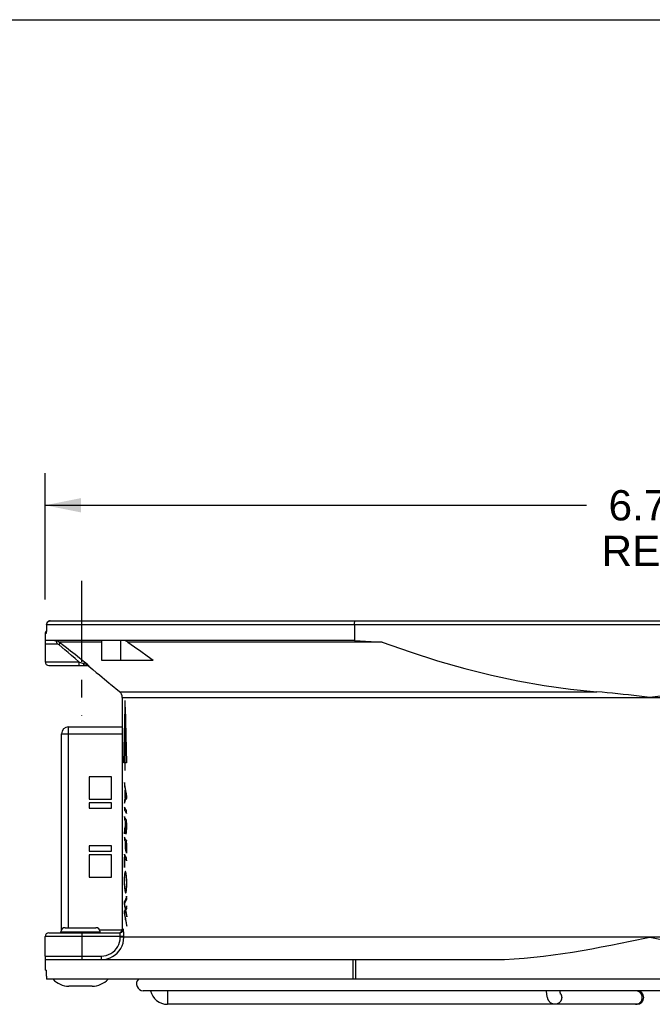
# Model space of a CAD drawing. Header units: inches. Extents: x 0 to 22, y 0 to 17.
# Tile 5 of 7: x 7 to 10.5, y 11.5 to 17. Entities that reach past the tile are written whole.
import ezdxf

# ---------------------------------------------------------------- set-up
doc = ezdxf.new("R2010")
doc.units = ezdxf.units.IN
doc.header["$LTSCALE"] = 1.21
doc.header["$MEASUREMENT"] = 0
doc.linetypes.add('CENTER', pattern=[0.6, 0.375, -0.075, 0.075, -0.075])
doc.layers.get('0').update_dxf_attribs({"linetype": 'CONTINUOUS'})
doc.layers.add('DEFAULT_1', color=7, linetype='CENTER')
doc.layers.add('DIMENSIONS', color=7, linetype='CONTINUOUS')
doc.styles.get("Standard").update_dxf_attribs({"font": 'arial.ttf'})
doc.dimstyles.new('DIMSTYLE_1', dxfattribs={"dimtxt": 0.17, "dimasz": 0.2, "dimexe": 0.09, "dimexo": 0.07, "dimgap": 0.0425, "dimtad": 0, "dimtih": 1, "dimtoh": 1, "dimzin": 4, "dimdsep": 46, "dimtxsty": 'Standard', "dimblk": '_FILLED', "dimblk1": '_FILLED', "dimblk2": '_FILLED', "dimcen": 0.09, "dimazin": 1, "dimtfac": 1, "dimtdec": 3, "dimtofl": 0, "dimtmove": 0, "dimatfit": 3, "dimldrblk": '_FILLED', "dimfxl": 0, "dimtolj": 1, "dimtzin": 4, "dimarcsym": 0})

# ---------------------------------------------------------------- blocks, each defined once
blk = doc.blocks.new('_FILLED')
at = {"color": 0, "linetype": 'ByBlock'}
blk.add_solid([(0, 0), (-1, 0.2), (-1, -0.2)], dxfattribs=at)
blk = doc.blocks.new('*D1')
at = {"layer": 'DIMENSIONS', "color": 2, "linetype": 'Continuous'}
for p, q in [((7.1224, 13.7472), (7.1224, 14.4559)), ((13.9034, 13.7472), (13.9034, 14.4559)), ((7.1224, 14.2759), (10.1581, 14.2759)), ((13.9034, 14.2759), (10.8678, 14.2759))]:
    blk.add_line(p, q, dxfattribs=at)
at = {"layer": 'DIMENSIONS', "color": 2, "linetype": 'Continuous', "xscale": 0.2, "yscale": 0.2, "zscale": 0.2, "rotation": 180}
blk.add_blockref('_FILLED', (7.1224, 14.2759), dxfattribs=at)
at = {"layer": 'DIMENSIONS', "color": 2, "linetype": 'Continuous', "xscale": 0.2, "yscale": 0.2, "zscale": 0.2}
blk.add_blockref('_FILLED', (13.9034, 14.2759), dxfattribs=at)
at = {"layer": 'DIMENSIONS', "color": 2, "linetype": 'Continuous', "insert": (10.5129, 14.3609), "char_height": 0.17, "width": 0.539703, "attachment_point": 2, "line_spacing_factor": 0.9}
blk.add_mtext('6.78\\PREF.', dxfattribs=at)

msp = doc.modelspace()

# ---------------------------------------------------------------- linework, layer by layer
at = {"color": 7, "linetype": 'Continuous'}
for p, q in [((0, 17), (22, 17)), ((7.1299, 13.6026), (7.1298, 13.6027)), ((7.1298, 13.6009), (7.1298, 13.5962)), ((7.1302, 13.6072), (7.1309, 13.6124)), ((7.1302, 13.6072), (12.2144, 13.6072)), ((7.145, 13.6266), (7.1502, 13.6272)), ((7.1502, 13.6272), (13.8757, 13.6272)), ((8.8567, 13.6072), (8.8567, 13.5172)), ((7.1224, 13.5562), (7.1224, 13.5172)), ((7.1269, 13.5562), (7.1224, 13.5562)), ((7.1224, 13.4972), (7.1224, 13.3972)), ((7.188, 13.4972), (7.1224, 13.4972)), ((8.8567, 13.5172), (7.1238, 13.5172)), ((7.2199, 13.4929), (7.2002, 13.5083)), ((7.4384, 13.5083), (7.2002, 13.5083)), ((7.4384, 13.5172), (7.4384, 13.4072)), ((7.5442, 13.5172), (7.5442, 13.4072)), ((9.0118, 13.5083), (7.5865, 13.5083)), ((8.8567, 13.5172), (9.0118, 13.5083)), ((7.1224, 13.3972), (7.3105, 13.3972)), ((7.1424, 13.3772), (7.3564, 13.3772)), ((7.3105, 13.3972), (7.3152, 13.3957)), ((7.3152, 13.3957), (7.3362, 13.3889)), ((7.342, 13.396), (7.3155, 13.4174)), ((7.342, 13.396), (7.3362, 13.3889)), ((7.3362, 13.3889), (7.3369, 13.3856)), ((7.3362, 13.3889), (7.3592, 13.3819)), ((7.3597, 13.3817), (7.342, 13.396)), ((7.3545, 13.3772), (7.3568, 13.3771)), ((7.3592, 13.3819), (7.3595, 13.3818)), ((7.3595, 13.3818), (7.3597, 13.3817)), ((7.3633, 13.3752), (7.3653, 13.3741)), ((7.3637, 13.3783), (7.3649, 13.3772)), ((7.3653, 13.3741), (7.3671, 13.3728)), ((7.3671, 13.3728), (7.3672, 13.3727)), ((7.3671, 13.3728), (7.389, 13.3547)), ((7.369, 13.3728), (7.3671, 13.3728)), ((7.4384, 13.4072), (7.7286, 13.4072)), ((7.389, 13.3547), (7.4086, 13.3384)), ((7.4652, 13.2906), (7.4805, 13.2776)), ((7.4805, 13.2776), (7.4889, 13.2704)), ((7.5396, 13.2293), (7.4879, 13.2712)), ((7.5396, 13.2293), (10.2159, 13.2293)), ((7.5544, 13.1982), (7.5544, 11.8972)), ((7.5544, 13.1982), (13.4714, 13.1982)), ((7.2135, 11.8942), (7.2135, 12.9932)), ((7.2135, 12.9932), (7.5544, 12.9932)), ((7.2535, 11.9062), (7.2535, 13.0332)), ((7.2535, 13.0332), (7.5544, 13.0332)), ((7.3695, 12.7522), (7.3695, 12.6272)), ((7.4945, 12.7522), (7.3695, 12.7522)), ((7.4945, 12.6272), (7.4945, 12.7522)), ((7.3695, 12.6272), (7.4945, 12.6272)), ((7.3695, 12.6072), (7.3695, 12.5772)), ((7.4945, 12.6072), (7.3695, 12.6072)), ((7.4945, 12.5772), (7.4945, 12.6072)), ((7.3695, 12.5772), (7.4945, 12.5772)), ((7.3695, 12.3647), (7.3695, 12.3347)), ((7.4945, 12.3647), (7.3695, 12.3647)), ((7.3695, 12.3347), (7.4945, 12.3347)), ((7.4945, 12.3347), (7.4945, 12.3647)), ((7.3695, 12.3147), (7.3695, 12.1897)), ((7.4945, 12.3147), (7.3695, 12.3147)), ((7.4945, 12.1897), (7.4945, 12.3147)), ((7.3695, 12.1897), (7.4945, 12.1897)), ((7.1424, 11.8772), (7.5403, 11.8772)), ((7.2104, 11.8772), (7.2104, 11.8827)), ((7.2104, 11.8827), (7.4304, 11.8827)), ((7.2339, 11.9062), (7.4069, 11.9062)), ((7.3294, 11.7272), (7.3294, 11.8772)), ((7.5544, 11.8922), (7.4284, 11.8922)), ((7.4304, 11.8772), (7.4304, 11.8827)), ((7.5603, 11.8972), (7.5544, 11.8972)), ((7.1224, 11.7472), (7.1224, 11.8572)), ((7.5631, 11.8572), (7.1224, 11.8572)), ((7.5431, 11.8522), (7.5431, 11.8572)), ((11.3472, 11.8522), (7.5431, 11.8522)), ((7.5631, 11.8522), (7.5631, 11.8572)), ((10.4027, 11.83), (10.5129, 11.8522)), ((10.5129, 11.8522), (10.6238, 11.8299)), ((7.1224, 11.7472), (7.4378, 11.7472)), ((7.1224, 11.7272), (7.1224, 11.6682)), ((7.1238, 11.7272), (9.6437, 11.7272)), ((7.4378, 11.7272), (7.4378, 11.7472)), ((8.8495, 11.6172), (8.8495, 11.7272)), ((8.8649, 11.6172), (8.8649, 11.7272)), ((7.1272, 11.6682), (7.1224, 11.6682)), ((12.2143, 11.6172), (7.1302, 11.6172)), ((7.386, 11.5782), (7.2549, 11.5782)), ((13.3484, 11.5522), (7.6724, 11.5522)), ((7.8082, 11.5522), (7.8082, 11.4762)), ((10.4412, 11.4762), (7.8082, 11.4762))]:
    msp.add_line(p, q, dxfattribs=at)
at = {"color": 40, "linetype": 'Continuous'}
for p, q in [((7.5705, 12.7872), (7.5705, 13.181)), ((7.5629, 12.831), (7.5705, 13.1435)), ((7.5705, 13.1435), (7.5782, 12.831)), ((7.5782, 12.831), (7.5629, 12.831)), ((7.5662, 12.7205), (7.5662, 12.7015)), ((7.5681, 12.7099), (7.5662, 12.7205)), ((7.5768, 12.6635), (7.5681, 12.7099)), ((7.5662, 12.7015), (7.5671, 12.6982)), ((7.5671, 12.6982), (7.5673, 12.6971)), ((7.5681, 12.6937), (7.5684, 12.6924)), ((7.5684, 12.6924), (7.5706, 12.6817)), ((7.5706, 12.6817), (7.5706, 12.6314)), ((7.5716, 12.6329), (7.5716, 12.6769)), ((7.5716, 12.6769), (7.5727, 12.6707)), ((7.5727, 12.6707), (7.5735, 12.6668)), ((7.5735, 12.6668), (7.5744, 12.6621)), ((7.5744, 12.6621), (7.578, 12.644)), ((7.5787, 12.6563), (7.5781, 12.6581)), ((7.5793, 12.6313), (7.5787, 12.6563)), ((7.5686, 12.6271), (7.5662, 12.6224)), ((7.5662, 12.6224), (7.5662, 12.6055)), ((7.5662, 12.6055), (7.5682, 12.6111)), ((7.5682, 12.6111), (7.5705, 12.6166)), ((7.5706, 12.6314), (7.5686, 12.6271)), ((7.5739, 12.637), (7.5716, 12.6329)), ((7.5764, 12.6412), (7.5739, 12.637)), ((7.578, 12.644), (7.5764, 12.6412)), ((7.5786, 12.631), (7.5793, 12.6313)), ((7.5662, 12.5828), (7.5662, 12.566)), ((7.5686, 12.5782), (7.5662, 12.5828)), ((7.5662, 12.566), (7.5681, 12.564)), ((7.5681, 12.564), (7.5705, 12.5605)), ((7.5723, 12.5722), (7.5686, 12.5782)), ((7.5705, 12.5605), (7.5765, 12.5513)), ((7.5761, 12.5663), (7.5723, 12.5722)), ((7.5765, 12.5513), (7.5783, 12.5481)), ((7.579, 12.5647), (7.5776, 12.5649)), ((7.5783, 12.5481), (7.579, 12.5466)), ((7.579, 12.5466), (7.579, 12.5647)), ((7.5662, 12.5294), (7.5662, 12.5118)), ((7.5668, 12.5277), (7.5662, 12.5294)), ((7.5662, 12.5118), (7.568, 12.5101)), ((7.568, 12.5101), (7.5702, 12.5071)), ((7.5704, 12.5213), (7.5683, 12.5248)), ((7.5702, 12.5071), (7.5721, 12.5044)), ((7.5767, 12.5121), (7.5704, 12.5213)), ((7.5721, 12.5044), (7.572, 12.4912)), ((7.572, 12.4912), (7.5721, 12.4833)), ((7.5731, 12.4926), (7.5731, 12.5028)), ((7.5731, 12.5028), (7.5758, 12.4986)), ((7.5731, 12.4877), (7.5731, 12.4926)), ((7.5731, 12.4829), (7.5731, 12.4877)), ((7.5758, 12.4986), (7.5779, 12.4949)), ((7.5779, 12.4949), (7.578, 12.4793)), ((7.579, 12.5108), (7.578, 12.511)), ((7.579, 12.4757), (7.579, 12.5108)), ((7.5662, 12.4526), (7.5662, 12.4329)), ((7.5662, 12.4329), (7.5669, 12.4383)), ((7.5669, 12.4383), (7.5671, 12.44)), ((7.5671, 12.44), (7.5674, 12.4423)), ((7.5674, 12.4423), (7.5678, 12.4445)), ((7.5678, 12.4445), (7.5681, 12.4467)), ((7.5681, 12.4467), (7.5684, 12.4488)), ((7.569, 12.4519), (7.5705, 12.4601)), ((7.5699, 12.4735), (7.5694, 12.4708)), ((7.5704, 12.4759), (7.5699, 12.4735)), ((7.5721, 12.4833), (7.5704, 12.4759)), ((7.5705, 12.4601), (7.5723, 12.4689)), ((7.5723, 12.4689), (7.5724, 12.4635)), ((7.5724, 12.4635), (7.5725, 12.4606)), ((7.5725, 12.4606), (7.5726, 12.4577)), ((7.5726, 12.4577), (7.5727, 12.4559)), ((7.5727, 12.4559), (7.5728, 12.4542)), ((7.5728, 12.4542), (7.5729, 12.4525)), ((7.5729, 12.4525), (7.573, 12.4508)), ((7.573, 12.4508), (7.5731, 12.4492)), ((7.5731, 12.48), (7.5731, 12.4829)), ((7.5732, 12.4772), (7.5731, 12.48)), ((7.5731, 12.4492), (7.5732, 12.4476)), ((7.5732, 12.4745), (7.5732, 12.4772)), ((7.5733, 12.4719), (7.5732, 12.4745)), ((7.5732, 12.4476), (7.5733, 12.4461)), ((7.5733, 12.4695), (7.5733, 12.4719)), ((7.5734, 12.4672), (7.5733, 12.4695)), ((7.5733, 12.4461), (7.5734, 12.4447)), ((7.5735, 12.4651), (7.5734, 12.4672)), ((7.5734, 12.4447), (7.5736, 12.4432)), ((7.5736, 12.463), (7.5735, 12.4651)), ((7.5737, 12.4611), (7.5736, 12.463)), ((7.5736, 12.4432), (7.5737, 12.4419)), ((7.5737, 12.4419), (7.5738, 12.4408)), ((7.5774, 12.4564), (7.5773, 12.4553)), ((7.5775, 12.4575), (7.5774, 12.4564)), ((7.5776, 12.4596), (7.5775, 12.4585)), ((7.5775, 12.4585), (7.5775, 12.4575)), ((7.5777, 12.462), (7.5776, 12.4607)), ((7.5776, 12.4607), (7.5776, 12.4596)), ((7.5778, 12.4647), (7.5777, 12.4633)), ((7.5777, 12.4633), (7.5777, 12.462)), ((7.5779, 12.4694), (7.5778, 12.4669)), ((7.5778, 12.4669), (7.5778, 12.4647)), ((7.578, 12.4793), (7.5779, 12.475)), ((7.5779, 12.475), (7.5779, 12.4721)), ((7.5779, 12.4721), (7.5779, 12.4694)), ((7.5779, 12.4413), (7.578, 12.4422)), ((7.578, 12.4422), (7.5781, 12.4431)), ((7.5781, 12.4431), (7.5782, 12.4441)), ((7.5782, 12.4441), (7.5783, 12.4451)), ((7.5783, 12.4461), (7.5784, 12.4472)), ((7.5783, 12.4451), (7.5783, 12.4461)), ((7.5784, 12.4472), (7.5785, 12.4485)), ((7.5785, 12.4498), (7.5786, 12.4512)), ((7.5785, 12.4485), (7.5785, 12.4498)), ((7.5786, 12.4512), (7.5787, 12.4526)), ((7.5787, 12.454), (7.5788, 12.4555)), ((7.5787, 12.4526), (7.5787, 12.454)), ((7.5788, 12.4578), (7.5789, 12.4602)), ((7.5788, 12.4555), (7.5788, 12.4578)), ((7.5789, 12.4626), (7.579, 12.4651)), ((7.5789, 12.4602), (7.5789, 12.4626)), ((7.579, 12.4651), (7.579, 12.4757)), ((7.5662, 12.4137), (7.5662, 12.3963)), ((7.5682, 12.4095), (7.5662, 12.4137)), ((7.5662, 12.3963), (7.5684, 12.3942)), ((7.5688, 12.4082), (7.5682, 12.4095)), ((7.571, 12.4048), (7.5688, 12.4082)), ((7.5724, 12.3885), (7.5724, 12.3583)), ((7.5734, 12.3661), (7.5734, 12.3867)), ((7.5734, 12.3867), (7.5764, 12.3825)), ((7.5764, 12.3825), (7.578, 12.38)), ((7.579, 12.3963), (7.5779, 12.3961)), ((7.578, 12.38), (7.578, 12.3539)), ((7.579, 12.325), (7.579, 12.3963)), ((7.5662, 12.3192), (7.5662, 12.2461)), ((7.5672, 12.3167), (7.5662, 12.3192)), ((7.5724, 12.3583), (7.5723, 12.3466)), ((7.5723, 12.3466), (7.5723, 12.3382)), ((7.5723, 12.3382), (7.5736, 12.3354)), ((7.5734, 12.3553), (7.5734, 12.3661)), ((7.5736, 12.3354), (7.5734, 12.3553)), ((7.578, 12.3425), (7.5778, 12.3251)), ((7.5778, 12.3251), (7.579, 12.325)), ((7.578, 12.3539), (7.578, 12.3425)), ((7.5672, 12.2735), (7.5672, 12.3017)), ((7.5672, 12.3017), (7.5709, 12.2957)), ((7.5672, 12.2622), (7.5672, 12.2735)), ((7.5752, 12.303), (7.5695, 12.3122)), ((7.5709, 12.2957), (7.5753, 12.2888)), ((7.5782, 12.3001), (7.5773, 12.3003)), ((7.5774, 12.2847), (7.579, 12.281)), ((7.579, 12.3006), (7.5782, 12.3001)), ((7.579, 12.281), (7.579, 12.3006)), ((7.5662, 12.2461), (7.5674, 12.2431)), ((7.5674, 12.2431), (7.5672, 12.2622)), ((7.566, 12.1765), (7.5659, 12.1739)), ((7.5659, 12.1739), (7.5659, 12.1711)), ((7.5659, 12.1711), (7.5659, 12.1679)), ((7.5659, 12.1679), (7.5659, 12.1645)), ((7.5659, 12.1645), (7.566, 12.1612)), ((7.5661, 12.1816), (7.566, 12.1791)), ((7.566, 12.1791), (7.566, 12.1765)), ((7.566, 12.1612), (7.566, 12.158)), ((7.566, 12.158), (7.5661, 12.1549)), ((7.5662, 12.1863), (7.5661, 12.184)), ((7.5661, 12.184), (7.5661, 12.1816)), ((7.5661, 12.1549), (7.5662, 12.1519)), ((7.5663, 12.1886), (7.5662, 12.1863)), ((7.5664, 12.1908), (7.5663, 12.1886)), ((7.5665, 12.193), (7.5664, 12.1908)), ((7.5666, 12.195), (7.5665, 12.193)), ((7.5667, 12.1971), (7.5666, 12.195)), ((7.5671, 12.1753), (7.5672, 12.1771)), ((7.5671, 12.1735), (7.5671, 12.1753)), ((7.5671, 12.1716), (7.5671, 12.1735)), ((7.5671, 12.1697), (7.5671, 12.1716)), ((7.5671, 12.1675), (7.5671, 12.1697)), ((7.5671, 12.1651), (7.5671, 12.1675)), ((7.5671, 12.1628), (7.5671, 12.1651)), ((7.5671, 12.1605), (7.5671, 12.1628)), ((7.5672, 12.1583), (7.5671, 12.1605)), ((7.5672, 12.1804), (7.5673, 12.1821)), ((7.5672, 12.1788), (7.5672, 12.1804)), ((7.5672, 12.1771), (7.5672, 12.1788)), ((7.5673, 12.1562), (7.5672, 12.1583)), ((7.5673, 12.1821), (7.5674, 12.1831)), ((7.5673, 12.154), (7.5673, 12.1562)), ((7.5674, 12.1526), (7.5673, 12.154)), ((7.5674, 12.1844), (7.5675, 12.1859)), ((7.5674, 12.1831), (7.5674, 12.1844)), ((7.5675, 12.1513), (7.5674, 12.1526)), ((7.5675, 12.1859), (7.5676, 12.1873)), ((7.5676, 12.1873), (7.5677, 12.1887)), ((7.5677, 12.1887), (7.5678, 12.1901)), ((7.5768, 12.1881), (7.5769, 12.1862)), ((7.5769, 12.1862), (7.5771, 12.1842)), ((7.5771, 12.1842), (7.5772, 12.1822)), ((7.5772, 12.1822), (7.5774, 12.1802)), ((7.5774, 12.1802), (7.5775, 12.1782)), ((7.5777, 12.1971), (7.5775, 12.1992)), ((7.5775, 12.1782), (7.5776, 12.1761)), ((7.5776, 12.1761), (7.5777, 12.1739)), ((7.5779, 12.1949), (7.5777, 12.1971)), ((7.5777, 12.1739), (7.5778, 12.1717)), ((7.5778, 12.1717), (7.5779, 12.1695)), ((7.578, 12.1926), (7.5779, 12.1949)), ((7.5779, 12.1695), (7.5779, 12.1673)), ((7.5779, 12.1673), (7.578, 12.1649)), ((7.5782, 12.1903), (7.578, 12.1926)), ((7.578, 12.1649), (7.578, 12.1626)), ((7.578, 12.1626), (7.5781, 12.1601)), ((7.5781, 12.1601), (7.5781, 12.1576)), ((7.5781, 12.1576), (7.5781, 12.1551)), ((7.5781, 12.1551), (7.5781, 12.1518)), ((7.5784, 12.1878), (7.5782, 12.1903)), ((7.5785, 12.1853), (7.5784, 12.1878)), ((7.5786, 12.1827), (7.5785, 12.1853)), ((7.5787, 12.18), (7.5786, 12.1827)), ((7.5789, 12.1769), (7.5787, 12.18)), ((7.579, 12.1737), (7.5789, 12.1769)), ((7.5791, 12.1705), (7.579, 12.1737)), ((7.5791, 12.1672), (7.5791, 12.1705)), ((7.5792, 12.1639), (7.5791, 12.1672)), ((7.5792, 12.1605), (7.5792, 12.1639)), ((7.5792, 12.157), (7.5792, 12.1605)), ((7.5793, 12.1534), (7.5792, 12.157)), ((7.5792, 12.1494), (7.5793, 12.1534)), ((7.5662, 12.1519), (7.5663, 12.1489)), ((7.5663, 12.1489), (7.5664, 12.146)), ((7.5664, 12.146), (7.5665, 12.1431)), ((7.5665, 12.1431), (7.5666, 12.1403)), ((7.5666, 12.1403), (7.5668, 12.1376)), ((7.5668, 12.1376), (7.567, 12.1349)), ((7.567, 12.1349), (7.5672, 12.1322)), ((7.5672, 12.1322), (7.5674, 12.1296)), ((7.5675, 12.1499), (7.5675, 12.1513)), ((7.5676, 12.1484), (7.5675, 12.1499)), ((7.5677, 12.1469), (7.5676, 12.1484)), ((7.5678, 12.1454), (7.5677, 12.1469)), ((7.5679, 12.1439), (7.5678, 12.1454)), ((7.568, 12.1424), (7.5679, 12.1439)), ((7.5681, 12.141), (7.568, 12.1424)), ((7.5682, 12.1396), (7.5681, 12.141)), ((7.5684, 12.1383), (7.5682, 12.1396)), ((7.5685, 12.1369), (7.5684, 12.1383)), ((7.5686, 12.1357), (7.5685, 12.1369)), ((7.5688, 12.1344), (7.5686, 12.1357)), ((7.5688, 12.1337), (7.5688, 12.1344)), ((7.569, 12.1322), (7.5688, 12.1337)), ((7.5776, 12.1342), (7.5775, 12.1327)), ((7.5775, 12.1327), (7.5775, 12.1312)), ((7.5777, 12.1358), (7.5776, 12.1342)), ((7.5778, 12.1374), (7.5777, 12.1358)), ((7.5779, 12.1391), (7.5778, 12.1374)), ((7.578, 12.1426), (7.5779, 12.1408)), ((7.5779, 12.1408), (7.5779, 12.1391)), ((7.5781, 12.1486), (7.578, 12.1465)), ((7.578, 12.1465), (7.578, 12.1445)), ((7.578, 12.1445), (7.578, 12.1426)), ((7.5781, 12.1518), (7.5781, 12.1486)), ((7.5784, 12.1224), (7.5785, 12.1245)), ((7.5785, 12.1245), (7.5786, 12.1255)), ((7.5786, 12.1255), (7.5787, 12.1276)), ((7.5787, 12.1276), (7.5788, 12.1298)), ((7.5788, 12.1298), (7.5789, 12.1321)), ((7.5789, 12.1321), (7.579, 12.1345)), ((7.579, 12.1345), (7.5791, 12.137)), ((7.5791, 12.1395), (7.5792, 12.1422)), ((7.5791, 12.137), (7.5791, 12.1395)), ((7.5792, 12.145), (7.5792, 12.1494)), ((7.5792, 12.1422), (7.5792, 12.145)), ((7.5659, 12.0533), (7.5662, 12.0319)), ((7.5671, 12.0413), (7.5699, 12.0471)), ((7.5687, 12.0572), (7.5679, 12.0557)), ((7.5722, 12.065), (7.5687, 12.0572)), ((7.5699, 12.0471), (7.5764, 12.0602)), ((7.5762, 12.0744), (7.5722, 12.065)), ((7.5774, 12.0778), (7.5762, 12.0744)), ((7.5764, 12.0602), (7.5793, 12.0664)), ((7.579, 12.0831), (7.5774, 12.0778)), ((7.5793, 12.0664), (7.579, 12.0831)), ((7.5673, 12.0015), (7.5659, 11.9994)), ((7.5659, 11.9994), (7.5662, 11.9781)), ((7.5662, 12.0319), (7.5676, 12.0255)), ((7.5695, 12.0291), (7.5671, 12.0413)), ((7.5671, 11.9884), (7.5697, 11.9934)), ((7.5737, 11.9565), (7.5671, 11.9884)), ((7.5692, 12.0049), (7.5673, 12.0015)), ((7.5676, 12.0255), (7.5679, 12.0244)), ((7.5679, 12.0244), (7.5684, 12.0218)), ((7.5684, 12.0218), (7.5691, 12.0187)), ((7.5691, 12.0187), (7.5702, 12.013)), ((7.571, 12.0085), (7.5692, 12.0049)), ((7.573, 12.0123), (7.5695, 12.0291)), ((7.5697, 11.9934), (7.5729, 11.9994)), ((7.5702, 12.013), (7.571, 12.0085)), ((7.5729, 11.9994), (7.5757, 11.9853)), ((7.575, 12.017), (7.573, 12.0123)), ((7.5744, 12.0039), (7.5763, 12.0079)), ((7.576, 11.9963), (7.5755, 11.9985)), ((7.5764, 11.9945), (7.576, 11.9963)), ((7.5763, 12.0079), (7.5793, 12.0137)), ((7.5779, 11.9886), (7.5775, 11.9903)), ((7.5784, 11.9868), (7.5779, 11.9886)), ((7.579, 12.0289), (7.5781, 12.0256)), ((7.579, 11.9849), (7.5784, 11.9868)), ((7.5793, 12.0137), (7.579, 12.0289)), ((7.5662, 11.9781), (7.5702, 11.9602)), ((7.5702, 11.9602), (7.5716, 11.9537)), ((7.5716, 11.9537), (7.5729, 11.9475)), ((7.5729, 11.9475), (7.5742, 11.9412)), ((7.5754, 11.9487), (7.5737, 11.9565)), ((7.5742, 11.9412), (7.5755, 11.9349)), ((7.5763, 11.9447), (7.5754, 11.9487)), ((7.5755, 11.9349), (7.5766, 11.9287)), ((7.5757, 11.9853), (7.5793, 11.9671)), ((7.579, 11.9333), (7.577, 11.9416)), ((7.5793, 11.9671), (7.579, 11.9849)), ((7.5793, 11.9146), (7.579, 11.9333)), ((7.5766, 11.9287), (7.5793, 11.9146))]:
    msp.add_line(p, q, dxfattribs=at)
at = {"color": 7, "linetype": 'Continuous'}
for points in [[(7.1298, 13.5962), (7.1297, 13.5918), (7.1296, 13.5875), (7.1295, 13.5836), (7.1293, 13.5799)], [(7.1298, 13.5952), (7.1297, 13.5881), (7.1294, 13.5814)], [(7.1502, 13.6272), (7.1482, 13.6271), (7.1455, 13.6267), (7.143, 13.6259), (7.1407, 13.6249), (7.1386, 13.6235), (7.1367, 13.622), (7.135, 13.6203), (7.1336, 13.6185), (7.1325, 13.6167), (7.1316, 13.6148), (7.1309, 13.6128), (7.1305, 13.611), (7.1302, 13.6092), (7.13, 13.6074), (7.1299, 13.6056), (7.1298, 13.6034), (7.1298, 13.6009)], [(7.1302, 13.6072), (7.1302, 13.6072), (7.1302, 13.6072), (7.1301, 13.6071), (7.1301, 13.607), (7.1301, 13.6068), (7.13, 13.6066), (7.13, 13.6063), (7.13, 13.606), (7.13, 13.6056), (7.1299, 13.6051), (7.1299, 13.6046), (7.1299, 13.604), (7.1299, 13.6033), (7.1298, 13.5952)], [(7.1309, 13.6124), (7.1329, 13.6172), (7.1361, 13.6214)], [(7.1361, 13.6214), (7.1402, 13.6246), (7.145, 13.6266)], [(8.8567, 13.6072), (8.8569, 13.6125), (8.8574, 13.6174), (8.8583, 13.6215), (8.8593, 13.6246), (8.8606, 13.6266), (8.8619, 13.6272)], [(7.1294, 13.5814), (7.1292, 13.5752), (7.1289, 13.5697), (7.1285, 13.565), (7.1281, 13.5613), (7.1277, 13.5585), (7.1273, 13.5568), (7.1269, 13.5562)], [(7.1269, 13.5562), (7.1276, 13.5614), (7.1281, 13.5626)], [(7.1293, 13.5799), (7.1292, 13.5765), (7.129, 13.5735), (7.1289, 13.5707), (7.1287, 13.5684), (7.1285, 13.5663), (7.1283, 13.5646), (7.1282, 13.5633), (7.1281, 13.5624), (7.128, 13.5621)], [(7.1238, 13.5172), (7.1235, 13.5168), (7.1233, 13.5157), (7.123, 13.5139), (7.1228, 13.5115), (7.1227, 13.5085), (7.1226, 13.5051), (7.1225, 13.5013), (7.1224, 13.4972)], [(7.2002, 13.5083), (7.1958, 13.5113), (7.1913, 13.5137), (7.1869, 13.5153), (7.1826, 13.5164), (7.1784, 13.5171), (7.1744, 13.5172)], [(7.1744, 13.5172), (7.1779, 13.5166), (7.1812, 13.5146), (7.184, 13.5114), (7.1862, 13.5072), (7.1876, 13.5024), (7.188, 13.4972)], [(7.2001, 13.4928), (7.198, 13.4943), (7.196, 13.4955), (7.1939, 13.4963), (7.1919, 13.4968), (7.1899, 13.4972), (7.188, 13.4972)], [(7.2002, 13.5083), (7.2014, 13.5067), (7.2022, 13.5046), (7.2025, 13.502), (7.2022, 13.4991), (7.2014, 13.496), (7.2001, 13.4928)], [(7.3105, 13.3972), (7.2899, 13.4154), (7.2699, 13.4327), (7.2507, 13.4494), (7.2325, 13.4651), (7.2001, 13.4928)], [(7.3155, 13.4174), (7.2899, 13.4378), (7.265, 13.4575), (7.2415, 13.4761), (7.2199, 13.4929)], [(7.5865, 13.5083), (7.58, 13.5121), (7.5732, 13.5149), (7.5658, 13.5166), (7.5579, 13.5172)], [(7.5865, 13.5083), (7.6225, 13.4826), (7.6581, 13.4572), (7.6935, 13.4321), (7.7286, 13.4072)], [(9.0118, 13.5083), (9.1689, 13.4531), (9.3234, 13.4038), (9.4753, 13.3605), (9.6252, 13.3229), (9.7739, 13.2909), (9.9217, 13.2646), (10.0691, 13.2441), (10.2159, 13.2293)], [(7.3105, 13.3972), (7.3105, 13.3921), (7.3107, 13.3872), (7.311, 13.3831), (7.3114, 13.3799), (7.3118, 13.3779), (7.3123, 13.3772)], [(7.3369, 13.3856), (7.3379, 13.3827), (7.339, 13.3804), (7.3402, 13.3787), (7.3416, 13.3776), (7.343, 13.3772)], [(7.3601, 13.3795), (7.36, 13.379), (7.3598, 13.3786), (7.3595, 13.3782), (7.3592, 13.3779), (7.3587, 13.3776), (7.3581, 13.3774), (7.3573, 13.3773), (7.3564, 13.3772)], [(7.3564, 13.3772), (7.3586, 13.3771), (7.3609, 13.3767), (7.3631, 13.3761), (7.3651, 13.3752), (7.3671, 13.3741), (7.369, 13.3728)], [(7.3568, 13.3771), (7.359, 13.3767), (7.3612, 13.3761), (7.3633, 13.3752)], [(7.3597, 13.3817), (7.36, 13.3811), (7.36, 13.3806), (7.36, 13.3801), (7.3601, 13.3795)], [(7.3597, 13.3817), (7.3611, 13.3806), (7.3624, 13.3794), (7.3637, 13.3783)], [(7.3649, 13.3772), (7.3659, 13.3763), (7.3668, 13.3754)], [(7.3668, 13.3754), (7.3676, 13.3747), (7.3682, 13.374), (7.3687, 13.3735), (7.369, 13.3731), (7.3691, 13.3729), (7.369, 13.3728)], [(7.4086, 13.3384), (7.4261, 13.3237), (7.4413, 13.3109), (7.4543, 13.2999), (7.4652, 13.2906)], [(10.4528, 13.2048), (10.3933, 13.2117), (10.3636, 13.215), (10.334, 13.2181), (10.3045, 13.2212), (10.2749, 13.224), (10.2454, 13.2267), (10.2159, 13.2293)], [(10.5129, 13.1982), (10.4828, 13.2014), (10.4528, 13.2048)], [(10.5731, 13.2048), (10.5431, 13.2014), (10.5129, 13.1982)], [(7.5603, 11.8972), (7.5596, 11.8921), (7.5576, 11.8872), (7.5544, 11.8831), (7.5503, 11.8799), (7.5455, 11.8779), (7.5403, 11.8772)], [(7.5431, 11.8572), (7.5431, 11.8604), (7.543, 11.8634), (7.5428, 11.8663), (7.5425, 11.869), (7.5422, 11.8714), (7.5419, 11.8734), (7.5415, 11.8751), (7.5411, 11.8763), (7.5407, 11.877), (7.5403, 11.8772)], [(7.5631, 11.8572), (7.563, 11.8636), (7.5629, 11.8696), (7.5627, 11.8754), (7.5625, 11.8808), (7.5622, 11.8856), (7.5618, 11.8896), (7.5615, 11.8929), (7.5611, 11.8953), (7.5607, 11.8967), (7.5603, 11.8972)], [(7.4378, 11.7472), (7.4516, 11.7482), (7.465, 11.7508), (7.4781, 11.7552), (7.4905, 11.7613), (7.5019, 11.769), (7.5123, 11.778), (7.5214, 11.7884), (7.5291, 11.7998), (7.5351, 11.8122), (7.5395, 11.8252), (7.5422, 11.8385), (7.5431, 11.8522)], [(7.4391, 11.7273), (7.4542, 11.7283), (7.4702, 11.7315), (7.4858, 11.7368), (7.5005, 11.744), (7.5141, 11.7531), (7.5264, 11.7639), (7.5372, 11.7762), (7.5463, 11.7898), (7.5535, 11.8045), (7.5588, 11.8199), (7.562, 11.836), (7.5631, 11.8522)], [(9.6437, 11.7272), (9.6985, 11.7283), (9.7533, 11.7307), (9.8082, 11.7346), (9.863, 11.7398), (9.9176, 11.7459), (9.972, 11.753), (10.0261, 11.7608), (10.0801, 11.7694), (10.1337, 11.7784), (10.1873, 11.7879), (10.2408, 11.7979), (10.2945, 11.8083), (10.3484, 11.819), (10.4027, 11.83)], [(7.1224, 11.7472), (7.1225, 11.7431), (7.1226, 11.7394), (7.1227, 11.736), (7.1228, 11.733), (7.123, 11.7306), (7.1233, 11.7288), (7.1235, 11.7277), (7.1238, 11.7272)], [(7.1272, 11.6682), (7.1275, 11.6678), (7.1277, 11.6664), (7.128, 11.6641), (7.1282, 11.6609)], [(7.1282, 11.6609), (7.1284, 11.6571), (7.1285, 11.6528), (7.1286, 11.6481), (7.1286, 11.6432)], [(7.1286, 11.6427), (7.1286, 11.6375), (7.1287, 11.6327), (7.1289, 11.6283), (7.1291, 11.6246), (7.1293, 11.6214), (7.1296, 11.6191), (7.1299, 11.6177), (7.1302, 11.6172)], [(9.9816, 11.4762), (9.9793, 11.4763), (9.977, 11.4765), (9.9746, 11.4769), (9.9723, 11.4774), (9.97, 11.478), (9.9677, 11.4788), (9.9654, 11.4797), (9.9631, 11.4808), (9.961, 11.482), (9.9589, 11.4833), (9.9569, 11.4848), (9.9551, 11.4863), (9.9533, 11.488), (9.9516, 11.4897), (9.9501, 11.4914), (9.9488, 11.4932), (9.9476, 11.4949), (9.9465, 11.4966), (9.9455, 11.4983), (9.9445, 11.5), (9.9437, 11.5018), (9.9428, 11.5036), (9.942, 11.5056), (9.9412, 11.5077), (9.9405, 11.51), (9.9397, 11.5124), (9.939, 11.5151), (9.9383, 11.518), (9.9376, 11.5212), (9.937, 11.5246), (9.9364, 11.5282), (9.9358, 11.5318), (9.9354, 11.5354), (9.935, 11.5389), (9.9346, 11.5424), (9.9343, 11.5459), (9.934, 11.5495), (9.9339, 11.5522)], [(10.0129, 11.5331), (10.0128, 11.5332), (10.0128, 11.5334), (10.0127, 11.5337), (10.0126, 11.5341), (10.0124, 11.5347), (10.0123, 11.5353), (10.0121, 11.5362), (10.0119, 11.5372), (10.0117, 11.5383), (10.0115, 11.5396), (10.0113, 11.541), (10.0111, 11.5425), (10.0108, 11.5443), (10.0106, 11.5461), (10.0104, 11.5481), (10.0102, 11.5501), (10.0101, 11.5522)], [(10.4403, 11.5516), (10.4381, 11.552), (10.4359, 11.5522), (10.4336, 11.5522)], [(10.471, 11.5142), (10.471, 11.5165), (10.4707, 11.5188), (10.4704, 11.5211), (10.4699, 11.5233), (10.4693, 11.5255), (10.4686, 11.5277), (10.4677, 11.5298), (10.4667, 11.5319), (10.4656, 11.5339), (10.4644, 11.5358), (10.4631, 11.5377), (10.4616, 11.5394), (10.4601, 11.5411), (10.4584, 11.5427), (10.4567, 11.5442), (10.4549, 11.5455), (10.453, 11.5468), (10.451, 11.5479), (10.449, 11.5489), (10.4469, 11.5498), (10.4447, 11.5505), (10.4426, 11.5511), (10.4403, 11.5516)], [(10.0191, 11.5142), (10.019, 11.5121), (10.0188, 11.51), (10.0185, 11.5079), (10.0181, 11.5058), (10.0176, 11.5037), (10.017, 11.5017), (10.0162, 11.4997), (10.0154, 11.4978), (10.0144, 11.4959), (10.0133, 11.494), (10.0122, 11.4923), (10.0109, 11.4906), (10.0095, 11.4889), (10.0081, 11.4874), (10.0066, 11.4859), (10.005, 11.4845), (10.0033, 11.4833), (10.0016, 11.4821), (9.9997, 11.481), (9.9979, 11.48), (9.996, 11.4791), (9.994, 11.4784), (9.992, 11.4777), (9.99, 11.4772), (9.9879, 11.4768), (9.9858, 11.4765), (9.9837, 11.4763), (9.9816, 11.4762)], [(10.0121, 11.5363), (10.0122, 11.5362), (10.0133, 11.5345)], [(10.0133, 11.5345), (10.0144, 11.5326), (10.0154, 11.5307), (10.0162, 11.5288), (10.017, 11.5268), (10.0176, 11.5248), (10.0181, 11.5227), (10.0185, 11.5206), (10.0188, 11.5185), (10.019, 11.5164), (10.0191, 11.5142)], [(10.4336, 11.4762), (10.4359, 11.4763), (10.4381, 11.4765), (10.4403, 11.4769), (10.4426, 11.4773), (10.4447, 11.478), (10.4469, 11.4787), (10.449, 11.4796), (10.451, 11.4806), (10.453, 11.4817), (10.4549, 11.483), (10.4567, 11.4843), (10.4584, 11.4858), (10.4601, 11.4874), (10.4616, 11.489), (10.4631, 11.4908), (10.4644, 11.4927), (10.4656, 11.4946), (10.4667, 11.4966), (10.4677, 11.4986), (10.4686, 11.5008), (10.4693, 11.5029), (10.4699, 11.5051), (10.4704, 11.5074), (10.4707, 11.5097), (10.471, 11.5119), (10.471, 11.5142)]]:
    msp.add_lwpolyline(points, dxfattribs=at)
at = {"color": 40, "linetype": 'Continuous'}
for points in [[(7.5673, 12.6971), (7.5676, 12.6961), (7.5677, 12.6955), (7.5678, 12.6949), (7.568, 12.6943), (7.5681, 12.6937)], [(7.5781, 12.6581), (7.5779, 12.6589), (7.5778, 12.6593), (7.5777, 12.6597), (7.5776, 12.6601), (7.5775, 12.6606), (7.5774, 12.661), (7.5773, 12.6614), (7.5772, 12.6618), (7.5771, 12.6622), (7.577, 12.6627), (7.5769, 12.6631), (7.5768, 12.6635)], [(7.5705, 12.6166), (7.5708, 12.6173), (7.5711, 12.618), (7.5715, 12.6187), (7.5718, 12.6195), (7.5722, 12.6202), (7.5725, 12.621), (7.5729, 12.6217), (7.5733, 12.6225), (7.5737, 12.6233)], [(7.5737, 12.6233), (7.5744, 12.6246), (7.5749, 12.6257), (7.5755, 12.6267), (7.576, 12.6276), (7.5764, 12.6283), (7.5768, 12.629), (7.5771, 12.6295), (7.5775, 12.6299), (7.5777, 12.6303), (7.578, 12.6305), (7.5782, 12.6307), (7.5784, 12.6309), (7.5786, 12.631)], [(7.5772, 12.5652), (7.5771, 12.5653), (7.5769, 12.5654), (7.5767, 12.5655), (7.5766, 12.5657), (7.5765, 12.5658), (7.5764, 12.5659), (7.5763, 12.5661), (7.5762, 12.5662), (7.5761, 12.5663)], [(7.5776, 12.5649), (7.5775, 12.5649), (7.5772, 12.5652)], [(7.5683, 12.5248), (7.5682, 12.525), (7.568, 12.5253), (7.5678, 12.5256), (7.5677, 12.5259), (7.5675, 12.5262), (7.5674, 12.5265), (7.5672, 12.5268), (7.5671, 12.527), (7.567, 12.5273), (7.5669, 12.5275), (7.5668, 12.5277)], [(7.5776, 12.5113), (7.5774, 12.5114), (7.5773, 12.5114), (7.5772, 12.5115), (7.5771, 12.5116), (7.577, 12.5117), (7.5769, 12.5118), (7.5768, 12.512), (7.5767, 12.5121)], [(7.578, 12.511), (7.5779, 12.5111), (7.5778, 12.5111), (7.5776, 12.5113)], [(7.5694, 12.4708), (7.5691, 12.4696), (7.5689, 12.4683), (7.5686, 12.4672), (7.5684, 12.466), (7.5682, 12.4649), (7.568, 12.4638), (7.5678, 12.4627), (7.5662, 12.4526)], [(7.5684, 12.4488), (7.5688, 12.4509), (7.569, 12.4519)], [(7.575, 12.4498), (7.5749, 12.4503), (7.5748, 12.4508), (7.5747, 12.4514), (7.5746, 12.452), (7.5745, 12.4526), (7.5744, 12.4532), (7.5744, 12.4539), (7.5743, 12.4546), (7.5742, 12.4553), (7.5741, 12.4561), (7.5741, 12.4568), (7.574, 12.4576), (7.5739, 12.4585), (7.5739, 12.4593), (7.5738, 12.4602), (7.5737, 12.4611)], [(7.5738, 12.4408), (7.5739, 12.4402), (7.5739, 12.4397), (7.574, 12.4391), (7.5741, 12.4386), (7.5741, 12.4381), (7.5742, 12.4377), (7.5743, 12.4372), (7.5744, 12.4368), (7.5744, 12.4364), (7.5745, 12.436), (7.5746, 12.4356), (7.5746, 12.4353), (7.5747, 12.435), (7.5748, 12.4347), (7.5749, 12.4344), (7.5749, 12.4341), (7.575, 12.4339), (7.5751, 12.4337), (7.5752, 12.4335), (7.5752, 12.4333), (7.5753, 12.4331), (7.5754, 12.433), (7.5755, 12.4329), (7.5755, 12.4328), (7.5756, 12.4327), (7.5757, 12.4326), (7.5758, 12.4326), (7.5759, 12.4326)], [(7.5758, 12.4476), (7.5758, 12.4476), (7.5758, 12.4476), (7.5757, 12.4476), (7.5757, 12.4476), (7.5757, 12.4476), (7.5756, 12.4477), (7.5756, 12.4477), (7.5756, 12.4478), (7.5755, 12.4478), (7.5755, 12.4479), (7.5755, 12.448), (7.5754, 12.4481), (7.5754, 12.4482), (7.5753, 12.4483), (7.5753, 12.4484), (7.5753, 12.4486), (7.5752, 12.4487), (7.5752, 12.4488), (7.5751, 12.449), (7.5751, 12.4492), (7.5751, 12.4494), (7.575, 12.4496), (7.575, 12.4498), (7.575, 12.4498)], [(7.5773, 12.4553), (7.5772, 12.4543), (7.5772, 12.4538), (7.5771, 12.4534), (7.5771, 12.453), (7.5771, 12.4525), (7.577, 12.4521), (7.577, 12.4518), (7.5769, 12.4514), (7.5769, 12.4511), (7.5768, 12.4507), (7.5768, 12.4504), (7.5767, 12.4501), (7.5767, 12.4499), (7.5766, 12.4496), (7.5766, 12.4493), (7.5766, 12.4491), (7.5765, 12.4489), (7.5765, 12.4487), (7.5764, 12.4485), (7.5764, 12.4484), (7.5763, 12.4482), (7.5762, 12.4481), (7.5762, 12.4479), (7.5761, 12.4478), (7.5761, 12.4478), (7.576, 12.4477), (7.576, 12.4476), (7.5759, 12.4476), (7.5758, 12.4476)], [(7.5759, 12.4326), (7.5759, 12.4326), (7.576, 12.4326), (7.5761, 12.4326), (7.5761, 12.4327), (7.5762, 12.4327), (7.5763, 12.4328), (7.5763, 12.4329), (7.5764, 12.433), (7.5764, 12.4331), (7.5765, 12.4332), (7.5766, 12.4333), (7.5766, 12.4335), (7.5767, 12.4336), (7.5767, 12.4338), (7.5768, 12.434), (7.5768, 12.4342), (7.5769, 12.4344), (7.5769, 12.4346), (7.577, 12.4348), (7.5771, 12.4351), (7.5771, 12.4353), (7.5772, 12.4356), (7.5772, 12.4357), (7.5772, 12.4359), (7.5773, 12.4362), (7.5773, 12.4365)], [(7.5773, 12.4365), (7.5773, 12.4366), (7.5774, 12.437), (7.5775, 12.4373), (7.5775, 12.4377), (7.5776, 12.438), (7.5776, 12.4384), (7.5777, 12.4388), (7.5777, 12.4392), (7.5778, 12.4396), (7.5778, 12.44), (7.5778, 12.4404), (7.5779, 12.4413)], [(7.5684, 12.3942), (7.5687, 12.3938), (7.569, 12.3935), (7.5693, 12.393), (7.5697, 12.3926), (7.5701, 12.392), (7.5705, 12.3914), (7.5709, 12.3908), (7.5714, 12.3901), (7.5719, 12.3893), (7.5724, 12.3885)], [(7.5764, 12.3972), (7.5759, 12.3978), (7.5754, 12.3984), (7.5749, 12.399), (7.5744, 12.3997), (7.5739, 12.4004), (7.5733, 12.4012), (7.5727, 12.402), (7.5722, 12.4029), (7.5716, 12.4038), (7.571, 12.4048)], [(7.5779, 12.3961), (7.5778, 12.3961), (7.5776, 12.3962), (7.5775, 12.3962), (7.5774, 12.3963), (7.5772, 12.3964), (7.5771, 12.3965), (7.5769, 12.3967), (7.5768, 12.3967), (7.5767, 12.3969), (7.5765, 12.397), (7.5764, 12.3972)], [(7.5695, 12.3122), (7.5694, 12.3123), (7.5692, 12.3127), (7.569, 12.3131), (7.5687, 12.3135), (7.5685, 12.3139), (7.5683, 12.3144), (7.568, 12.3148), (7.5678, 12.3153), (7.5676, 12.3158), (7.5674, 12.3162), (7.5672, 12.3167)], [(7.5773, 12.3003), (7.5771, 12.3005), (7.5769, 12.3007), (7.5767, 12.3009), (7.5765, 12.3012), (7.5763, 12.3014), (7.5761, 12.3017), (7.5759, 12.302), (7.5757, 12.3023), (7.5755, 12.3026), (7.5752, 12.303)], [(7.5753, 12.2888), (7.5755, 12.2885), (7.5757, 12.2882), (7.5759, 12.2879), (7.5761, 12.2876), (7.5763, 12.2872), (7.5765, 12.2868), (7.5767, 12.2863), (7.577, 12.2858), (7.5772, 12.2853), (7.5774, 12.2847)], [(7.568, 12.2095), (7.5679, 12.209), (7.5678, 12.2082), (7.5677, 12.2073), (7.5676, 12.2064), (7.5675, 12.2056), (7.5674, 12.2047), (7.5673, 12.2038), (7.5672, 12.2028), (7.5671, 12.2019), (7.567, 12.201), (7.5669, 12.2), (7.5669, 12.199), (7.5667, 12.1971)], [(7.572, 12.2213), (7.5719, 12.2213), (7.5718, 12.2213), (7.5716, 12.2212), (7.5714, 12.2211), (7.5712, 12.221), (7.571, 12.2208), (7.5709, 12.2206), (7.5707, 12.2204), (7.5705, 12.2201), (7.5704, 12.2198), (7.5702, 12.2194), (7.5701, 12.2191), (7.5699, 12.2186), (7.5698, 12.2182), (7.5696, 12.2177), (7.5695, 12.2172), (7.5693, 12.2167), (7.5692, 12.2161), (7.569, 12.2155), (7.5689, 12.2148), (7.5688, 12.2142), (7.5686, 12.2135), (7.5685, 12.2127), (7.5684, 12.212), (7.5682, 12.2112), (7.5681, 12.2103), (7.568, 12.2095)], [(7.5758, 12.2123), (7.5756, 12.213), (7.5755, 12.2137), (7.5753, 12.2144), (7.5752, 12.2151), (7.575, 12.2157), (7.5749, 12.2163), (7.5747, 12.2169), (7.5746, 12.2174), (7.5744, 12.2179), (7.5742, 12.2184), (7.5741, 12.2188), (7.5739, 12.2192), (7.5738, 12.2195), (7.5736, 12.2199), (7.5734, 12.2202), (7.5732, 12.2204), (7.5731, 12.2207), (7.5729, 12.2209), (7.5727, 12.221), (7.5725, 12.2212), (7.5724, 12.2213), (7.5722, 12.2213), (7.572, 12.2213)], [(7.5775, 12.1992), (7.5774, 12.2003), (7.5773, 12.2013), (7.5772, 12.2023), (7.5771, 12.2033), (7.577, 12.2042), (7.5768, 12.2052), (7.5767, 12.2061), (7.5766, 12.207), (7.5765, 12.2079), (7.5763, 12.2088), (7.5762, 12.2096), (7.5761, 12.2105), (7.5759, 12.2113), (7.5758, 12.2123)], [(7.5678, 12.1901), (7.5679, 12.1914), (7.568, 12.192), (7.568, 12.1927), (7.5681, 12.1933), (7.5682, 12.1939), (7.5682, 12.1945), (7.5683, 12.1951), (7.5684, 12.1957), (7.5684, 12.1962), (7.5685, 12.1968), (7.5686, 12.1974), (7.5687, 12.1979), (7.5688, 12.1984), (7.5689, 12.199), (7.5689, 12.1995), (7.569, 12.2), (7.5691, 12.2005), (7.5692, 12.201), (7.5693, 12.2014), (7.5694, 12.2018)], [(7.5694, 12.2018), (7.5695, 12.2022), (7.5696, 12.2026), (7.5697, 12.203), (7.5698, 12.2034), (7.5699, 12.2037), (7.57, 12.204), (7.5702, 12.2043), (7.5703, 12.2046), (7.5704, 12.2049), (7.5705, 12.2051), (7.5706, 12.2053), (7.5707, 12.2055), (7.5709, 12.2057), (7.571, 12.2059), (7.5711, 12.206), (7.5712, 12.2061), (7.5714, 12.2062), (7.5715, 12.2063), (7.5716, 12.2063), (7.5718, 12.2063), (7.5719, 12.2063), (7.572, 12.2063)], [(7.572, 12.2063), (7.5721, 12.2063), (7.5722, 12.2063), (7.5724, 12.2063), (7.5725, 12.2062), (7.5727, 12.2061), (7.5728, 12.206), (7.5729, 12.2059), (7.5731, 12.2058), (7.5732, 12.2056), (7.5734, 12.2054), (7.5735, 12.2052), (7.5736, 12.2049), (7.5738, 12.2047), (7.5739, 12.2044), (7.574, 12.2041), (7.5741, 12.2038), (7.5743, 12.2034), (7.5744, 12.2031), (7.5745, 12.2027), (7.5746, 12.2023)], [(7.5746, 12.2023), (7.5747, 12.2019), (7.5748, 12.2016), (7.5749, 12.2012), (7.575, 12.2009), (7.5751, 12.2005), (7.5752, 12.2001), (7.5752, 12.1996), (7.5753, 12.1992), (7.5754, 12.1987), (7.5755, 12.1982), (7.5756, 12.1977), (7.5757, 12.1972), (7.5757, 12.1967), (7.5758, 12.1961), (7.5759, 12.1956), (7.576, 12.195), (7.5761, 12.1944), (7.5762, 12.1937)], [(7.5762, 12.1937), (7.5763, 12.1924), (7.5764, 12.1917)], [(7.5764, 12.1917), (7.5765, 12.1909), (7.5766, 12.19), (7.5767, 12.1891), (7.5768, 12.1881)], [(7.5674, 12.1296), (7.5675, 12.1284), (7.5676, 12.1271), (7.5677, 12.1258), (7.5679, 12.1246), (7.568, 12.1233), (7.5681, 12.1221), (7.5683, 12.1209), (7.5684, 12.1196), (7.5686, 12.1184), (7.5688, 12.117)], [(7.5688, 12.117), (7.569, 12.1158), (7.5692, 12.1146), (7.5693, 12.1135), (7.5695, 12.1124), (7.5697, 12.1114), (7.5699, 12.1104), (7.5701, 12.1095), (7.5702, 12.1086), (7.5704, 12.1077), (7.5706, 12.107), (7.5708, 12.1062), (7.571, 12.1055), (7.5712, 12.1049), (7.5714, 12.1043), (7.5716, 12.1038), (7.5718, 12.1033), (7.572, 12.1028), (7.5722, 12.1024), (7.5724, 12.1021), (7.5726, 12.1017), (7.5728, 12.1015), (7.573, 12.1013), (7.5732, 12.1011), (7.5734, 12.101), (7.5736, 12.1009), (7.5738, 12.1009)], [(7.571, 12.1214), (7.5709, 12.1216), (7.5708, 12.1221), (7.5707, 12.1226), (7.5705, 12.1232), (7.5704, 12.1237), (7.5703, 12.1243), (7.5702, 12.1248), (7.5701, 12.1254), (7.57, 12.126), (7.5699, 12.1267), (7.5698, 12.1273), (7.5696, 12.1279), (7.5695, 12.1286), (7.5694, 12.1293), (7.5693, 12.13), (7.5692, 12.1307), (7.5691, 12.1314), (7.569, 12.1322)], [(7.5739, 12.1159), (7.5739, 12.1159), (7.5737, 12.1159), (7.5736, 12.116), (7.5734, 12.116), (7.5733, 12.1161), (7.5731, 12.1163), (7.573, 12.1164), (7.5728, 12.1166), (7.5727, 12.1168), (7.5725, 12.117), (7.5724, 12.1173), (7.5722, 12.1176), (7.5721, 12.1179), (7.572, 12.1183), (7.5718, 12.1186), (7.5717, 12.119), (7.5715, 12.1195), (7.5714, 12.1199), (7.5712, 12.1204), (7.5711, 12.1209), (7.571, 12.1214)], [(7.5738, 12.1009), (7.5739, 12.1009), (7.574, 12.1009), (7.5742, 12.101), (7.5744, 12.1011), (7.5745, 12.1013), (7.5747, 12.1014), (7.5749, 12.1016), (7.575, 12.1019), (7.5752, 12.1021), (7.5753, 12.1024), (7.5755, 12.1028), (7.5756, 12.1031), (7.5757, 12.1035), (7.5759, 12.1039), (7.576, 12.1044), (7.5761, 12.1048), (7.5763, 12.1053), (7.5764, 12.1059), (7.5765, 12.1064), (7.5766, 12.107), (7.5768, 12.1076), (7.5769, 12.1082), (7.577, 12.1089), (7.5771, 12.1096), (7.5772, 12.1103), (7.5773, 12.111), (7.5774, 12.1118), (7.5775, 12.1126), (7.5776, 12.1134)], [(7.5768, 12.1242), (7.5767, 12.1236), (7.5766, 12.1231), (7.5765, 12.1225), (7.5765, 12.122), (7.5764, 12.1215), (7.5763, 12.121), (7.5762, 12.1206), (7.5761, 12.1202), (7.576, 12.1197), (7.5759, 12.1193), (7.5758, 12.119), (7.5757, 12.1186), (7.5756, 12.1183), (7.5755, 12.1179), (7.5754, 12.1177), (7.5753, 12.1174), (7.5752, 12.1171), (7.5751, 12.1169), (7.5749, 12.1167), (7.5748, 12.1165), (7.5747, 12.1163), (7.5746, 12.1162), (7.5745, 12.1161), (7.5743, 12.116), (7.5742, 12.1159), (7.574, 12.1159), (7.5739, 12.1159), (7.5739, 12.1159)], [(7.5775, 12.1312), (7.5773, 12.1298), (7.5773, 12.1291), (7.5772, 12.1285), (7.5772, 12.1278), (7.5771, 12.1272), (7.577, 12.1266), (7.577, 12.1259), (7.5769, 12.1253), (7.5768, 12.1248), (7.5768, 12.1242)], [(7.5776, 12.1134), (7.5777, 12.1142), (7.5778, 12.1151), (7.5779, 12.1159), (7.578, 12.1168), (7.578, 12.1177), (7.5781, 12.1186), (7.5782, 12.1195), (7.5783, 12.1205), (7.5784, 12.1224)], [(7.5679, 12.0557), (7.5678, 12.0555), (7.5676, 12.0553), (7.5675, 12.0551), (7.5673, 12.0549), (7.5671, 12.0546), (7.5669, 12.0544), (7.5667, 12.0541), (7.5664, 12.0539), (7.5662, 12.0536), (7.5659, 12.0533)], [(7.5755, 11.9985), (7.5747, 12.0024), (7.5744, 12.0039)], [(7.5781, 12.0256), (7.5779, 12.025), (7.5777, 12.0243), (7.5774, 12.0235), (7.5772, 12.0227), (7.5768, 12.0217), (7.5766, 12.0213), (7.5763, 12.0203), (7.5759, 12.0192), (7.5754, 12.0181), (7.575, 12.017)], [(7.5768, 11.993), (7.5766, 11.9937), (7.5764, 11.9945)], [(7.5775, 11.9903), (7.5771, 11.9917), (7.5769, 11.9924), (7.5768, 11.993)], [(7.577, 11.9416), (7.5766, 11.9431), (7.5763, 11.9447)]]:
    msp.add_lwpolyline(points, dxfattribs=at)
at = {"color": 7, "linetype": 'Continuous'}
for centre, radius, start, end in [((7.1424, 13.5562), 0.02, 132.9447, 180), ((7.1424, 13.3972), 0.02, 180, 270.0079), ((7.3545, 13.3572), 0.02, 50.5245, 89.9997), ((7.5144, 13.1982), 0.04, 0, 50.9645), ((7.2535, 12.9932), 0.04, 90, 180), ((7.1424, 11.8572), 0.02, 89.9996, 180), ((7.2339, 11.8827), 0.0235, 90, 180), ((7.4069, 11.8827), 0.0235, 0, 90), ((7.5344, 11.8972), 0.02, 281.25, 360), ((7.2549, 11.6982), 0.12, 222.4764, 270), ((7.386, 11.6982), 0.12, 270, 317.5236), ((7.6724, 11.5902), 0.038, 134.6986, 270), ((7.8082, 11.5742), 0.098, 192.9765, 270), ((10.4412, 11.5142), 0.038, 270, 90)]:
    msp.add_arc(centre, radius, start, end, dxfattribs=at)
at = {"layer": 'DEFAULT_1', "color": 2, "linetype": 'CENTER'}
msp.add_line((7.3254, 13.8512), (7.3254, 13.0972), dxfattribs=at)

# ---------------------------------------------------------------- dimensions: what is measured, and where the dimension line sits
at = {"layer": 'DIMENSIONS', "color": 2, "linetype": 'Continuous'}
dim = msp.add_linear_dim(base=(7.1224, 14.2759), p1=(13.9034, 13.6772), p2=(7.1224, 13.6772), angle=180, text='<>\\PREF.', dimstyle='DIMSTYLE_1', dxfattribs=at)
dim.commit()
dim.dimension.update_dxf_attribs({"geometry": '*D1', "text_midpoint": (10.5129, 14.1484), "dimtype": 160})

doc.saveas('drawing.dxf')
